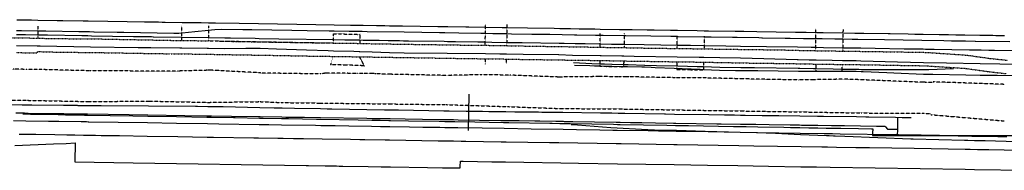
# Model space of a CAD drawing. Header units: feet. Extents: x -492 to 1399858, y 23 to 444169.
# Tile 4 of 11: x 1386545 to 1387278, y 443928 to 444040. Entities that reach past the tile are written whole.
import ezdxf

# ---------------------------------------------------------------- set-up
doc = ezdxf.new("R2010")
doc.units = ezdxf.units.FT
doc.header["$MEASUREMENT"] = 0
doc.linetypes.add('OhDOT_USTN3', pattern=[0.22, 0.165, -0.055])
doc.linetypes.add('OhDOT_USTN5', pattern=[0.11, 0.055, -0.055])
for name, color, linetype in [('PV_X_EOP', 27, 'OhDOT_USTN3'), ('PV_X_Walk', 41, 'OhDOT_USTN5'), ('RW_P_Esmt_SH', 10, 'esmtshpr'), ('RW_P_Esmt_TMP', 8, 'esmtmppr'), ('RW_X_Right_of_Way', 50, 'rowex'), ('SC_Scratch3', 7, 'Continuous'), ('UT_P_Gas', 2, 'gas'), ('UT_X_Gas_PER ENBRIDGE', 52, 'gasex'), ('UT_X_Gas_Text_PER ENBRIDGE', 56, 'Continuous'), ('UT_X_Telecom', 30, 'teleex'), ('UT_X_Water', 140, 'waterex')]:
    doc.layers.add(name, color=color, linetype=linetype)
doc.styles.add('Slanted', font='font31.shx', dxfattribs={"height": 0.1})
doc.styles.add('Straight-Normal', font='font30.shx', dxfattribs={"height": 0.1})
doc.linetypes.add('esmtmppr', pattern='A,1.95,-0.05,["TMP",Slanted,S=1,R=0,X=0,Y=-0.06],-0.35,1.95', length=4.3)
doc.linetypes.add('esmtshpr', pattern='A,1.95,-0.05,["SH",Slanted,S=1,R=0,X=0,Y=-0.06],-0.25,1.95', length=4.2)
doc.linetypes.add('gas', pattern='A,1.95,-0.05,["G",Slanted,S=1,R=0,X=0,Y=-0.06],-0.15,1.95', length=4.1)
doc.linetypes.add('gasex', pattern='A,0.15,-0.2,0.15,-0.2,0.15,-0.1,["G",Straight-Normal,S=1,R=0,X=0,Y=-0.06],-0.15,0.15,-0.2,0.15,-0.2', length=1.8)
doc.linetypes.add("GASEX-4''COEC", pattern='A,0.15,-0.2,0.15,-0.2,0.15,-0.1,["4\'\' G",Straight-Normal,S=1,R=0,X=0,Y=-0.06],-0.5,0.15,-0.2,0.15,-0.2', length=2.15)
doc.linetypes.add("GASEX-6''COEC", pattern='A,0.15,-0.2,0.15,-0.2,0.15,-0.1,["6\'\' G",Straight-Normal,S=1,R=0,X=0,Y=-0.06],-0.5,0.15,-0.2,0.15,-0.2', length=2.15)
doc.linetypes.add("GASEX-8''COEC", pattern='A,0.15,-0.2,0.15,-0.2,0.15,-0.1,["8\'\' G",Straight-Normal,S=1,R=0,X=0,Y=-0.06],-0.5,0.15,-0.2,0.15,-0.2', length=2.15)
doc.linetypes.add('rowex', pattern='A,0.75,-0.05,["Ex R/W",Straight-Normal,S=1,R=0,X=0,Y=-0.06],-0.7,0.75,-0.3,0.75,-0.3,0.75,-0.3,0.75,-0.3', length=5.7)
doc.linetypes.add('teleex', pattern='A,0.15,-0.2,0.15,-0.2,0.15,-0.1,["T",Straight-Normal,S=1,R=0,X=0,Y=-0.06],-0.25,0.15,-0.2,0.15,-0.2', length=1.9)
doc.linetypes.add('waterex', pattern='A,0.15,-0.2,0.15,-0.2,0.15,-0.1,["W",Straight-Normal,S=1,R=0,X=0,Y=-0.06],-0.25,0.15,-0.2,0.15,-0.2', length=1.9)
doc.linetypes.add("WATEREX-8''COEC", pattern='A,0.15,-0.2,0.15,-0.2,0.15,-0.1,["8\'\' W",Straight-Normal,S=1,R=0,X=0,Y=-0.06],-0.5,0.15,-0.2,0.15,-0.2', length=2.15)

msp = doc.modelspace()

# ---------------------------------------------------------------- linework, layer by layer
at = {"layer": 'PV_X_EOP', "flags": 128}
for points, elevation in [([(1387225.07, 443994.23), (1387225.07, 443993.84)], 782.09), ([(1387223.3, 443969.85), (1387223.32, 443970.71)], 782.21)]:
    msp.add_lwpolyline(points, dxfattribs=dict(at, elevation=elevation))
at = {"layer": 'PV_X_EOP'}
for points in [[(1386891.35, 444021.47, 782.91), (1386891.51, 444037.21, 783.01)], [(1386558.1, 444035.7, 782.43), (1386558.01, 444026.75, 782.39)], [(1386665.24, 444025.01, 782.58), (1386665.4, 444036.07, 782.62)], [(1386685.25, 444035.9, 782.67), (1386685.11, 444024.79, 782.66), (1386778.25, 444023.15, 783.03), (1386778.31, 444030.06, 783.08), (1386798.06, 444029.55, 783.08), (1386797.94, 444022.87, 783.04)], [(1386907.46, 444036.95, 782.95), (1386907.34, 444021.17, 782.86)], [(1386976.87, 444019.99, 782.55), (1386976.95, 444030.33, 782.64)], [(1386994.9, 444030.1, 782.56), (1386994.8, 444019.73, 782.46)], [(1387137.64, 444017.44, 782.39), (1387137.64, 444033.62, 782.58)], [(1387157.83, 444033.21, 782.55), (1387157.56, 444017.09, 782.34)], [(1387034.29, 444019.09, 782.34), (1387034.38, 444028.46, 782.37)], [(1387054.38, 444028.18, 782.38), (1387054.28, 444018.82, 782.35)], [(1386778.1, 444013.22, 782.98), (1386776.08, 444007.05, 783), (1386776.48, 444007.17, 782.98), (1386788.08, 444006.96, 783.07), (1386800.78, 444006.47, 783.05), (1386801.37, 444006.11, 783.04), (1386797.72, 444012.88, 783.07)], [(1386891.21, 444011.4, 782.86), (1386891.24, 444007.51, 782.82)], [(1386907.25, 444007.55, 782.79), (1386907.3, 444011.23, 782.82)], [(1386976.73, 444010.14, 782.45), (1386976.73, 444005.88, 782.46), (1386985.76, 444005.73, 782.35), (1386994.63, 444005.5, 782.34), (1386994.72, 444009.82, 782.36)], [(1387034.13, 444009.21, 782.27), (1387034.01, 444003.33, 782.26), (1387044.26, 444003.32, 782.43), (1387054.23, 444003.19, 782.32), (1387054.24, 444008.92, 782.34)], [(1386560.81, 444003.39, 782.59), (1386549.81, 444003.53, 782.46), (1386541.61, 444003.63, 782.5), (1386540.39, 444003.64, 782.53), (1386539.1, 444003.66, 782.56), (1386537.31, 444003.68, 782.6), (1386506.51, 444003.78, 782.53), (1386461.82, 444004.57, 782.59), (1386417.58, 444005.31, 782.64), (1386385.35, 444005.65, 782.71), (1386384.02, 444005.61, 782.72), (1386381.64, 444006.4, 782.74), (1386381.64, 444006.4, 782.74)], [(1386686.99, 444002.91, 782.62), (1386685.03, 444002.86, 782.58), (1386668, 444002.43, 782.59), (1386662.79, 444002.29, 782.61), (1386641.59, 444002.26, 782.66), (1386597.14, 444002.46, 782.63), (1386560.81, 444003.39, 782.59)], [(1386809.18, 444000.35, 783.32), (1386807.38, 444000.37, 783.24), (1386801, 444000.44, 783.22), (1386795.78, 444000.51, 783.17), (1386773.78, 444000.77, 783.15), (1386772.6, 444000.78, 783.24), (1386768.78, 444000.1, 783.19), (1386724.22, 444000.82, 782.88), (1386723.65, 444000.97, 782.82), (1386686.99, 444002.91, 782.62)], [(1387137.58, 444007.49, 782.28), (1387137.6, 444001.97, 782.23)], [(1387157.29, 444001.87, 782.18), (1387157.3, 444007.2, 782.24)], [(1386998.58, 443998.01, 782.55), (1386996.33, 443998.03, 782.51), (1386992.87, 443998.05, 782.57), (1386991.89, 443998.05, 782.58), (1386991.55, 443998.06, 782.59), (1386991.37, 443998.06, 782.59), (1386991.3, 443998.06, 782.59), (1386990.91, 443998.06, 782.6), (1386975.7, 443998.16, 782.57), (1386945.92, 443997.83, 782.91), (1386909.76, 443999.24, 783.01), (1386888.75, 443999.56, 783.13), (1386862.55, 443999.03, 783.34), (1386819.73, 443999.89, 783.42), (1386809.84, 444000.27, 783.34), (1386809.18, 444000.35, 783.32)], [(1387056.71, 443997.12, 782.43), (1387032.8, 443997.33, 782.51), (1386998.58, 443998.01, 782.55)], [(1387225.07, 443993.84, 782.21), (1387217.29, 443993.91, 782.21), (1387171.77, 443995.78, 782.3), (1387158.55, 443996.23, 782.21), (1387134.79, 443995.83, 782.29), (1387125.05, 443995.63, 782.34), (1387082.16, 443996.5, 782.4), (1387056.71, 443997.12, 782.43)], [(1387278.16, 443992.36, 781.32), (1387225.07, 443994.23, 782.09)], [(1386500.26, 443980.91, 782.42), (1386549.31, 443980.54, 782.41), (1386596.36, 443979.59, 782.47), (1386640.72, 443979.95, 782.63), (1386684.69, 443978.99, 782.75), (1386723.68, 443979.53, 782.96), (1386740.17, 443978.84, 782.94), (1386768.66, 443978.48, 783.12), (1386796.75, 443978.13, 783.11), (1386819.67, 443977.84, 783.11), (1386819.88, 443977.84, 783.11), (1386820.28, 443977.83, 783.11), (1386862.31, 443977.3, 783.12), (1386907.95, 443975.84, 783.04), (1386947.37, 443974.4, 782.85), (1386990.54, 443974.11, 782.65), (1387032.17, 443973.42, 782.5), (1387081.41, 443972.62, 782.51), (1387125.44, 443971.94, 782.45), (1387171.43, 443971.11, 782.43), (1387216.8, 443970.88, 782.45), (1387223.32, 443970.71, 782.43)], [(1387223.3, 443969.85, 782.21), (1387277.77, 443965.21, 781.36)]]:
    msp.add_polyline3d(points, dxfattribs=at)
at = {"layer": 'PV_X_Walk'}
for points in [[(1386272, 444025.13, 782.87), (1386279.63, 444025.3, 782.93), (1386287.11, 444025.49, 782.9), (1386312.04, 444026.98, 782.83), (1386329.58, 444028.68, 782.79), (1386341.81, 444029.4, 782.79), (1386362.1, 444029.82, 782.76), (1386362.09, 444030.24, 782.75), (1386369.95, 444030.38, 782.7), (1386378.04, 444030.48, 782.61), (1386378.01, 444029.62, 782.62), (1386409.02, 444029, 782.42), (1386448.06, 444028.49, 781.9), (1386495.91, 444027.7, 782.18), (1386533.97, 444027.11, 782.33), (1386542.14, 444027.1, 782.5), (1386558.01, 444026.75, 782.39), (1386565.94, 444026.55, 782.25), (1386597.54, 444026.16, 782.17), (1386605.56, 444026.14, 782.13), (1386657.02, 444025.14, 782.61), (1386665.24, 444025.01, 782.58), (1386685.11, 444024.79, 782.66)], [(1386693.31, 444024.56, 782.71), (1386732.95, 444023.86, 782.92), (1386770.17, 444023.28, 783), (1386778.25, 444023.15, 783.03), (1386797.94, 444022.87, 783.04), (1386805.65, 444022.64, 782.95), (1386845.14, 444022.06, 782.84), (1386883.59, 444021.51, 782.72), (1386891.35, 444021.47, 782.91), (1386907.34, 444021.17, 782.86), (1386915.37, 444021, 782.64), (1386950.14, 444020.46, 782.46), (1386969, 444020.16, 782.55), (1386976.87, 444019.99, 782.55), (1386994.8, 444019.73, 782.46), (1387003, 444019.52, 782.45), (1387026.37, 444019.19, 782.36), (1387034.29, 444019.09, 782.34), (1387054.28, 444018.82, 782.35), (1387062.48, 444018.66, 782.26), (1387087.65, 444018.35, 782.19), (1387113.86, 444017.98, 782.14), (1387129.64, 444017.57, 782.32), (1387137.64, 444017.44, 782.39), (1387147.67, 444017.32, 782.55), (1387157.56, 444017.09, 782.34), (1387173.24, 444016.93, 782.24), (1387219.54, 444016.2, 781.99), (1387249.38, 444014.18, 781.99), (1387267.35, 444011.68, 781.99), (1387280.28, 444010.32, 781.97)], [(1386541.97, 444016.03, 782.46), (1386549.94, 444015.91, 782.5), (1386557.75, 444015.77, 782.41), (1386557.8, 444016.84, 782.42), (1386565.65, 444016.51, 782.23), (1386597.49, 444016.09, 782.07), (1386605.4, 444016, 782.06), (1386656.93, 444015.12, 782.55), (1386664.97, 444015.07, 782.52), (1386684.96, 444014.83, 782.59), (1386693.12, 444014.62, 782.61), (1386732.88, 444013.98, 782.79), (1386770.01, 444013.28, 782.91), (1386778.1, 444013.22, 782.98), (1386797.72, 444012.88, 783.07), (1386805.5, 444012.77, 782.83), (1386844.93, 444012.14, 782.7), (1386883.66, 444011.52, 782.57), (1386891.21, 444011.4, 782.86), (1386907.3, 444011.23, 782.82), (1386915.35, 444011.03, 782.47), (1386950.24, 444010.52, 782.36), (1386968.58, 444010.27, 782.44), (1386976.73, 444010.14, 782.45), (1386994.72, 444009.82, 782.36), (1387002.62, 444009.61, 782.27), (1387010.44, 444009.58, 782.2), (1387026.07, 444009.29, 782.18), (1387034.13, 444009.21, 782.27), (1387054.24, 444008.92, 782.34), (1387062.57, 444008.75, 782.12), (1387087.42, 444008.28, 782), (1387106.15, 444008.03, 781.9), (1387114, 444007.95, 782.05), (1387129.51, 444007.63, 782.18), (1387137.58, 444007.49, 782.28), (1387157.3, 444007.2, 782.24), (1387173.05, 444007.01, 782.11), (1387218.98, 444006.22, 781.92), (1387248.63, 444004.32, 781.83), (1387265.99, 444001.93, 781.83), (1387279.65, 444000.26, 781.88)]]:
    msp.add_polyline3d(points, dxfattribs=at)
at = {"layer": 'RW_P_Esmt_SH'}
msp.add_polyline3d([(1386544.29, 443955.44, 782.2), (1386546.44, 443955.4, 782.16), (1386556.62, 443955.24, 782.19), (1386570.66, 443955.02, 782.25), (1386579.74, 443954.87, 782.24), (1386585.56, 443954.78, 782.23), (1386585.67, 443954.78, 782.23), (1386592.13, 443954.67, 782.25), (1386600.58, 443954.54, 782.33), (1386601.16, 443954.53, 782.35), (1386605.25, 443954.46, 782.39), (1386608.78, 443954.41, 782.42), (1386618.85, 443954.25, 782.4), (1386639.42, 443953.92, 782.55), (1386662.29, 443953.56, 782.61), (1386684.31, 443953.2, 782.74), (1386688.96, 443953.13, 782.75), (1386718.91, 443952.65, 782.87), (1386720.63, 443952.62, 782.85), (1386722.35, 443952.6, 782.9), (1386736.98, 443952.36, 782.92), (1386739.07, 443952.33, 782.93), (1386739.23, 443952.33, 782.93), (1386740.85, 443952.3, 782.95), (1386748.54, 443952.18, 783.21), (1386756.08, 443952.06, 783.31), (1386769.82, 443951.84, 783.38), (1386790.99, 443951.5, 783.36), (1386797.92, 443951.39, 783.29), (1386800.47, 443951.35, 783.22), (1386801.72, 443951.33, 783.2), (1386816.87, 443951.09, 783.06), (1386820.11, 443951.04, 783.06), (1386856.32, 443950.46, 783.21), (1386861.84, 443950.37, 783.21), (1386864.14, 443950.34, 783.17), (1386866.01, 443950.31, 783.12), (1386866.72, 443950.29, 782.81), (1386867.8, 443950.28, 782.38), (1386873.47, 443950.19, 780.76), (1386875.55, 443950.15, 780.66), (1386876.98, 443950.13, 780.65), (1386903.25, 443949.71, 780.11), (1386907.02, 443949.65, 780.01), (1386939.13, 443949.14, 780.02), (1386946.13, 443949.03, 779.93), (1386988.93, 443948.35, 779.42), (1386990.65, 443948.32, 779.4), (1386992.6, 443948.29, 779.42), (1387031.72, 443947.66, 779.58), (1387034.22, 443947.62, 779.57), (1387080.17, 443946.89, 779.8), (1387091.46, 443946.71, 779.86), (1387126.54, 443946.15, 779.94), (1387142.09, 443945.9, 779.86), (1387146.18, 443945.84, 779.83), (1387152.85, 443945.73, 781.46), (1387167.41, 443945.5, 781.55), (1387177.46, 443945.34, 781.38), (1387210.76, 443944.81, 781.55), (1387248.9, 443944.2, 781.93), (1387252.58, 443944.14, 782.48), (1387257.93, 443944.05, 782.46), (1387266.49, 443943.92, 782.32), (1387277.79, 443943.74, 781.83), (1387290.23, 443943.54, 781.86)], dxfattribs=at)
at = {"layer": 'RW_P_Esmt_TMP'}
msp.add_polyline3d([(1386540.85, 443946.78, 782.22), (1386569.71, 443948.05, 782.28), (1386569.86, 443948.06, 782.28), (1386579.12, 443948.47, 782.28), (1386586, 443948.77, 782.3), (1386585.77, 443934.77, 782.44), (1386629.19, 443934.08, 782.57), (1386758.06, 443932.02, 783.06), (1386759.72, 443932, 783.17), (1386772.05, 443931.8, 783.19), (1386776.47, 443931.73, 783.17), (1386780.56, 443931.67, 783.12), (1386782.51, 443931.64, 783.11), (1386785.15, 443931.59, 783.11), (1386804.05, 443931.29, 782.99), (1386813.74, 443931.14, 783.02), (1386820.89, 443931.02, 783.06), (1386848.39, 443930.58, 783.28), (1386859.47, 443930.41, 783.34), (1386867.32, 443930.28, 783.38), (1386872.25, 443930.2, 783.36), (1386872.74, 443930.2, 783.37), (1386872.75, 443931.17, 783.37), (1386872.82, 443935.2, 783.39), (1386874.83, 443935.16, 783.39), (1386896.2, 443934.82, 783.54), (1386906.42, 443934.66, 783.44), (1386920.16, 443934.44, 783.2), (1386947.61, 443934, 782.72), (1386960.89, 443933.79, 782.63), (1386989.95, 443933.33, 782.36), (1387011.03, 443932.99, 782.28), (1387032.16, 443932.65, 782.2), (1387056.95, 443932.26, 782.22), (1387079.54, 443931.9, 782.08), (1387102.44, 443931.53, 781.99), (1387126.39, 443931.15, 782.03), (1387138.11, 443930.96, 782.02), (1387148.25, 443930.8, 781.99), (1387248.73, 443929.2, 782.03), (1387255.85, 443929.09, 781.72), (1387294.76, 443928.46, 781.81)], dxfattribs=at)
at = {"layer": 'RW_X_Right_of_Way'}
for points in [[(1386542.44, 444040.48, 782.48), (1386553.42, 444040.3, 782.38), (1386558.15, 444040.23, 782.36), (1386572.39, 444040, 782.53), (1386572.76, 444039.99, 782.53), (1386574.8, 444039.96, 782.52), (1386576.72, 444039.93, 782.48), (1386591.93, 444039.69, 782.17), (1386595.5, 444039.63, 782.1), (1386610.13, 444039.4, 782.18), (1386624.62, 444039.17, 782.29), (1386637.52, 444038.96, 782.48), (1386643.17, 444038.87, 782.53), (1386646.98, 444038.81, 782.83), (1386648.08, 444038.79, 782.62), (1386650.7, 444038.75, 782.64), (1386652.82, 444038.72, 782.63), (1386665.66, 444038.51, 782.57), (1386679.68, 444038.29, 782.63), (1386685.33, 444038.2, 782.64), (1386690.47, 444038.12, 782.53), (1386708.13, 444037.83, 782.64), (1386722.46, 444037.61, 782.9), (1386765.14, 444036.93, 783.03), (1386778.8, 444036.71, 783.08), (1386791.09, 444036.51, 783.13), (1386797.67, 444036.41, 783.14), (1386800.3, 444036.36, 783.13), (1386810.3, 444036.21, 782.97), (1386816.51, 444036.11, 783.1), (1386819.93, 444036.05, 783.2), (1386821.66, 444036.02, 783.13), (1386829.71, 444035.9, 783.02), (1386856.05, 444035.48, 783.56), (1386856.12, 444035.47, 783.56), (1386857.2, 444035.46, 783.57), (1386857.41, 444035.45, 783.55), (1386863.39, 444035.36, 783.2), (1386876.86, 444035.14, 783.08), (1386877.71, 444035.13, 783.07), (1386878.1, 444035.12, 783.07), (1386879.03, 444035.11, 783.06), (1386891.62, 444034.91, 782.93), (1386903.83, 444034.71, 782.9), (1386907.47, 444034.66, 782.86), (1386922.92, 444034.41, 782.96), (1386942.7, 444034.09, 783.01), (1386946.99, 444034.02, 782.94), (1386954.83, 444033.9, 782.89), (1386961.2, 444033.8, 782.77), (1386973.05, 444033.61, 782.73), (1386977.04, 444033.55, 782.65), (1386991.44, 444033.32, 782.58), (1386994.96, 444033.26, 782.57), (1387000.77, 444033.17, 782.58), (1387011.88, 444032.99, 782.64), (1387017.08, 444032.91, 782.66), (1387029.22, 444032.71, 782.45), (1387034.55, 444032.63, 782.34), (1387049.08, 444032.4, 782.37), (1387054.43, 444032.31, 782.38), (1387057.71, 444032.26, 782.42), (1387077.5, 444031.94, 782.37), (1387081.42, 444031.88, 782.34), (1387083.88, 444031.84, 782.39), (1387093.54, 444031.69, 782.33), (1387122.32, 444031.23, 782.27), (1387122.94, 444031.22, 782.27), (1387123.28, 444031.21, 782.27), (1387124.1, 444031.2, 782.28), (1387124.61, 444031.19, 782.29), (1387125.16, 444031.18, 782.29), (1387126.47, 444031.16, 782.31), (1387127.4, 444031.15, 782.31), (1387130.41, 444031.1, 782.32), (1387137.96, 444030.98, 782.42), (1387143.09, 444030.9, 782.41), (1387157.63, 444030.66, 782.48), (1387166.63, 444030.52, 782.46), (1387171.44, 444030.44, 782.43), (1387173.29, 444030.42, 782.43), (1387191.56, 444030.12, 782.36), (1387192.9, 444030.1, 782.35), (1387206.26, 444029.89, 781.82), (1387211.34, 444029.81, 781.73), (1387217.41, 444029.71, 782.2), (1387229.38, 444029.52, 782.38), (1387235.12, 444029.43, 782.43), (1387236.3, 444029.41, 782.4), (1387241.89, 444029.32, 782.38), (1387246.99, 444029.24, 782.44), (1387248.67, 444029.21, 782.48), (1387259.75, 444029.04, 782.28), (1387261.59, 444029.01, 782.31), (1387265.22, 444028.95, 782.38), (1387269.34, 444028.88, 782.41), (1387271.67, 444028.85, 782.44), (1387273.33, 444028.82, 782.44), (1387278.05, 444028.74, 782.43)], [(1386540, 443965.51, 782.5), (1386549.06, 443965.36, 782.19), (1386566.14, 443965.09, 782.22), (1386568.95, 443965.05, 782.24), (1386572.68, 443964.99, 782.23), (1386573.77, 443964.97, 782.22), (1386590.41, 443964.7, 782.26), (1386590.52, 443964.7, 782.26), (1386592.46, 443964.67, 782.28), (1386592.82, 443964.66, 782.29), (1386593.17, 443964.66, 782.29), (1386594.24, 443964.64, 782.31), (1386595.49, 443964.62, 782.32), (1386596.14, 443964.61, 782.32), (1386639.84, 443963.91, 782.65), (1386661.28, 443963.57, 782.7), (1386684.38, 443963.2, 782.74), (1386692.81, 443963.07, 782.76), (1386722.89, 443962.59, 782.87), (1386730.12, 443962.47, 782.93), (1386739.52, 443962.32, 783.06), (1386739.54, 443962.32, 783.06), (1386739.63, 443962.32, 783.06), (1386764.83, 443961.92, 783.4), (1386768.95, 443961.86, 783.42), (1386775.29, 443961.75, 783.42), (1386779.49, 443961.69, 783.37), (1386789.77, 443961.52, 783.2), (1386806.74, 443961.25, 783.2), (1386813.23, 443961.15, 783.21), (1386820.13, 443961.04, 783.15), (1386820.22, 443961.04, 783.18), (1386834.94, 443960.8, 783.24), (1386844.98, 443960.64, 783.25), (1386855.16, 443960.48, 783.25), (1386857.6, 443960.44, 783.28), (1386861.2, 443960.38, 783.26), (1386863.62, 443960.35, 783.1), (1386866.03, 443960.31, 783.03), (1386871.04, 443960.23, 781.16), (1386889.11, 443959.94, 781.01), (1386905.53, 443959.68, 780.79), (1386925.66, 443959.36, 780.79), (1386949.47, 443958.98, 780.79), (1386959.29, 443958.82, 780.9), (1386976.68, 443958.54, 780.88), (1386986.41, 443958.39, 781.03), (1386989.63, 443958.34, 780.65), (1387012.57, 443957.97, 781), (1387020.42, 443957.84, 780.95), (1387033.66, 443957.63, 780.45), (1387057.5, 443957.25, 780.5), (1387081.25, 443956.87, 780.58), (1387093.26, 443956.68, 780.99), (1387094.12, 443956.67, 780.97), (1387126.01, 443956.16, 780.08), (1387143.73, 443955.88, 779.82), (1387149.99, 443955.78, 780.47), (1387155.79, 443955.68, 781.39), (1387196.17, 443955.04, 781.1), (1387198.29, 443955.01, 781.11), (1387199.13, 443954.99, 781.1), (1387202.28, 443954.94, 781.18), (1387215.93, 443954.73, 781.47), (1387243.43, 443954.29, 781.83), (1387248.74, 443954.2, 781.73), (1387253.96, 443954.12, 781.65), (1387254.18, 443954.12, 781.64), (1387257.44, 443954.06, 782.13), (1387273.35, 443953.81, 782.05), (1387279.39, 443953.71, 781.95)]]:
    msp.add_polyline3d(points, dxfattribs=at)
at = {"layer": 'SC_Scratch3', "elevation": 782.65, "flags": 128}
msp.add_lwpolyline([(1386878.88, 443958.1), (1386879.31, 443985.1)], dxfattribs=at)
at = {"layer": 'UT_P_Gas', "linetype": "GASEX-4''COEC"}
msp.add_polyline3d([(1386542.32, 444032.51, 779.43), (1386545.83, 444032.45, 779.42), (1386558.05, 444032.25, 779.4), (1386558.07, 444032.25, 779.35), (1386561.12, 444032.2, 779.3), (1386564.17, 444032.15, 779.29), (1386588.63, 444031.74, 779.23), (1386590.05, 444031.72, 779.23), (1386596.69, 444031.61, 779.2), (1386599.84, 444031.56, 779.18), (1386599.96, 444031.55, 779.22), (1386617.23, 444031.27, 779.23), (1386622.17, 444031.18, 779.26), (1386659.5, 444030.56, 779.61), (1386661.16, 444030.54, 779.61), (1386663.21, 444030.5, 779.61), (1386665.32, 444030.71, 779.6), (1386665.42, 444030.72, 779.57), (1386665.49, 444030.72, 779.55), (1386675.15, 444031.66, 779.61), (1386685.21, 444032.63, 779.64), (1386685.25, 444032.63, 779.62), (1386687.41, 444032.84, 779.65), (1386689.86, 444033.08, 779.68), (1386694.6, 444033.54, 779.71), (1386710.88, 444033.28, 779.8), (1386717.43, 444033.17, 779.84), (1386747.22, 444032.7, 780.02), (1386758.64, 444032.51, 780.02), (1386775.02, 444032.25, 780.05), (1386778.43, 444032.2, 780.08), (1386778.71, 444032.19, 780.04), (1386790.1, 444032.01, 780.09), (1386797.57, 444031.89, 780.11), (1386797.87, 444031.89, 780.1), (1386799.66, 444031.86, 780.09), (1386803.42, 444031.8, 780), (1386830.98, 444031.36, 779.92), (1386857.17, 444030.94, 779.95), (1386861.25, 444030.88, 779.94), (1386871.62, 444030.71, 779.94), (1386888.1, 444030.45, 779.89), (1386891.44, 444030.4, 779.97), (1386891.64, 444030.39, 779.88), (1386897.05, 444030.31, 779.87), (1386907.41, 444030.14, 779.91), (1386907.46, 444030.14, 779.75), (1386910.9, 444030.09, 779.8), (1386926.03, 444029.84, 779.72), (1386935.56, 444029.69, 779.69), (1386939.45, 444029.63, 779.64), (1386957.7, 444029.34, 779.57), (1386959.44, 444029.31, 779.57), (1386973.56, 444029.09, 779.62), (1386975.94, 444029.05, 779.63), (1386976.97, 444029.03, 779.61), (1386977, 444029.03, 779.6), (1386979.27, 444029, 779.6), (1386994.91, 444028.75, 779.52), (1386996.01, 444028.73, 779.52), (1387014.76, 444028.43, 779.43), (1387029.46, 444028.19, 779.38), (1387034.09, 444028.12, 779.37), (1387034.38, 444028.12, 779.37), (1387034.48, 444028.11, 779.32), (1387035, 444028.11, 779.32), (1387054.38, 444027.8, 779.38), (1387054.71, 444027.79, 779.38), (1387054.8, 444027.79, 779.35), (1387059.57, 444027.71, 779.33), (1387075.58, 444027.46, 779.29), (1387078.86, 444027.41, 779.28), (1387095.22, 444027.15, 779.32), (1387097.41, 444027.11, 779.3), (1387097.77, 444027.11, 779.31), (1387114.71, 444026.83, 779.27), (1387115.99, 444026.81, 779.28), (1387116.72, 444026.8, 779.28), (1387118.55, 444026.77, 779.3), (1387128.43, 444026.62, 779.41), (1387129.3, 444026.6, 779.42), (1387130.14, 444026.59, 779.42), (1387131.75, 444026.56, 779.43), (1387134.1, 444026.53, 779.47), (1387137.64, 444026.47, 779.5), (1387137.84, 444026.47, 779.46), (1387137.95, 444026.46, 779.41), (1387142.28, 444026.4, 779.49), (1387151.79, 444026.24, 779.38), (1387157.61, 444026.15, 779.41), (1387157.67, 444026.15, 779.42), (1387157.71, 444026.15, 779.46), (1387164.62, 444026.04, 779.41), (1387165.07, 444026.03, 779.39), (1387168.96, 444025.97, 779.4), (1387188.82, 444025.65, 779.01), (1387216.56, 444025.21, 778.86), (1387233.01, 444024.95, 778.85), (1387238.59, 444024.86, 778.91), (1387249.04, 444024.69, 778.9), (1387256.33, 444024.58, 778.87), (1387256.42, 444024.57, 779.17), (1387282.06, 444024.17, 779.58)], dxfattribs=at)
at = {"layer": 'UT_P_Gas', "linetype": "GASEX-8''COEC"}
msp.add_polyline3d([(1386541.8, 443971.18, 778.52), (1386547.66, 443971.09, 778.28), (1386548.1, 443971.09, 778.28), (1386549.11, 443971.07, 778.23), (1386550.8, 443971.05, 778.24), (1386573.36, 443970.7, 778.36), (1386577.55, 443970.63, 778.38), (1386588.99, 443970.46, 778.24), (1386589.24, 443970.45, 778.25), (1386590.28, 443970.44, 778.26), (1386591.64, 443970.42, 778.26), (1386592.9, 443970.4, 778.26), (1386593.44, 443970.39, 778.27), (1386594.38, 443970.37, 778.3), (1386594.49, 443970.37, 778.31), (1386595.03, 443970.36, 778.34), (1386595.19, 443970.36, 778.35), (1386626.05, 443969.88, 778.6), (1386640.14, 443969.67, 778.65), (1386667.57, 443969.24, 778.71), (1386683.94, 443968.99, 778.74), (1386687.53, 443968.93, 778.81), (1386702.3, 443968.71, 778.88), (1386722.5, 443968.4, 778.85), (1386723.32, 443968.38, 778.85), (1386723.6, 443968.38, 778.85), (1386739.75, 443968.13, 779.02), (1386742.76, 443968.08, 779.29), (1386744.4, 443968.06, 779.36), (1386756.8, 443967.87, 779.4), (1386768.58, 443967.68, 779.4), (1386803.12, 443967.15, 779.23), (1386807.02, 443967.09, 779.24), (1386807.73, 443967.08, 779.25), (1386808.3, 443967.07, 779.23), (1386813.61, 443966.99, 779.22), (1386820.18, 443966.89, 779.19), (1386820.62, 443966.88, 779.18), (1386831.81, 443966.71, 779.22), (1386857.64, 443966.31, 779.21), (1386861.25, 443966.25, 779.25), (1386866.08, 443966.18, 779.17), (1386867.6, 443966.16, 779.12), (1386871.14, 443966.1, 779.05), (1386902.89, 443965.61, 778.46), (1386905.69, 443965.57, 778.49), (1386916.72, 443965.4, 778.5), (1386928.24, 443965.22, 778.44), (1386931.91, 443965.16, 778.43), (1386943.91, 443964.98, 778.24), (1386949.44, 443964.89, 778.34), (1386950.13, 443964.88, 778.34), (1386953.05, 443964.84, 778.38), (1386953.53, 443964.83, 778.36), (1386956.58, 443964.78, 778.34), (1386988.96, 443964.28, 778.3), (1386990.42, 443964.26, 778.3), (1386991.77, 443964.24, 778.29), (1386999.53, 443964.12, 778.3), (1387005.55, 443964.03, 778.32), (1387005.94, 443964.02, 778.32), (1387007.89, 443963.99, 778.31), (1387018.22, 443963.83, 778.13), (1387031.46, 443963.63, 777.98), (1387033.25, 443963.6, 778.06), (1387063.9, 443963.12, 778.05), (1387067.07, 443963.08, 778.06), (1387081.51, 443962.85, 778.05), (1387091.47, 443962.7, 778.03), (1387092.35, 443962.69, 778.02), (1387092.81, 443962.68, 778.01), (1387102.9, 443962.52, 778), (1387118.36, 443962.28, 777.96), (1387122.85, 443962.21, 777.9), (1387125.11, 443962.18, 777.9), (1387125.53, 443962.17, 777.82), (1387127.01, 443962.15, 777.8), (1387128.48, 443962.13, 777.95), (1387139.08, 443961.96, 778.03), (1387149.15, 443961.81, 778.03), (1387158.8, 443961.66, 777.96), (1387182.65, 443961.29, 777.8), (1387186.96, 443961.22, 777.76), (1387189.06, 443961.19, 777.72), (1387189.39, 443960.85, 777.72), (1387191.03, 443959.16, 777.59), (1387191.86, 443959.15, 777.58), (1387198.34, 443959.05, 777.66)], dxfattribs=at)
at = {"layer": 'UT_X_Gas_PER ENBRIDGE', "linetype": "GASEX-4''COEC"}
for points in [[(1386546.85, 443970.39, 778.82), (1386546.95, 443970.39, 778.82), (1386549.1, 443970.35, 778.73), (1386552.76, 443970.29, 778.73), (1386573.18, 443969.93, 778.84), (1386578.62, 443969.83, 778.87), (1386589.19, 443969.65, 778.75), (1386589.42, 443969.64, 778.75), (1386590.59, 443969.62, 778.76), (1386591.81, 443969.6, 778.77), (1386592.94, 443969.58, 778.77), (1386593.62, 443969.57, 778.78), (1386594.39, 443969.56, 778.8), (1386594.46, 443969.56, 778.81), (1386594.69, 443969.55, 778.82), (1386594.77, 443969.55, 778.82), (1386594.92, 443969.55, 778.83), (1386595.09, 443969.55, 778.84), (1386628.89, 443968.95, 779.11), (1386640.09, 443968.76, 779.15), (1386661.45, 443968.38, 779.2), (1386683.99, 443967.99, 779.24), (1386687.1, 443967.93, 779.3), (1386703.91, 443967.64, 779.38), (1386704.99, 443967.62, 779.38), (1386723.24, 443967.3, 779.35), (1386724.4, 443967.28, 779.36), (1386725.97, 443967.25, 779.38), (1386739.7, 443967.01, 779.53), (1386742.12, 443966.97, 779.75), (1386744.85, 443966.92, 779.85), (1386765.76, 443966.56, 779.93), (1386768.58, 443966.51, 779.93), (1386796.58, 443966.02, 779.79), (1386806.75, 443965.84, 779.74), (1386807.93, 443965.82, 779.72), (1386808.06, 443965.81, 779.72), (1386812.97, 443965.73, 779.71), (1386819.54, 443965.61, 779.69), (1386820.15, 443965.6, 779.69), (1386820.68, 443965.59, 779.68), (1386834.28, 443965.35, 779.73), (1386857.07, 443964.96, 779.72), (1386861.12, 443964.88, 779.76), (1386862.48, 443964.86, 779.74), (1386865.21, 443964.81, 779.65), (1386868.26, 443964.76, 779.56), (1386868.7, 443964.75, 779.39), (1386883.57, 443964.49, 779.26), (1386904.84, 443964.12, 778.87), (1386905.68, 443964.1, 778.87), (1386908.94, 443964.05, 778.87), (1386939.57, 443963.51, 778.71), (1386941.3, 443963.48, 778.71), (1386946.89, 443963.38, 778.62), (1386949.44, 443963.34, 778.66), (1386949.76, 443963.33, 778.66), (1386951.46, 443963.3, 778.69), (1386951.54, 443963.3, 778.69), (1386954.69, 443963.24, 778.79), (1386986.86, 443962.68, 778.75), (1386989.74, 443962.63, 778.74), (1386989.81, 443962.63, 778.74), (1386989.87, 443962.63, 778.74), (1386990.81, 443962.61, 778.74), (1386991.83, 443962.59, 778.73), (1387026.65, 443961.98, 778.44), (1387033.02, 443961.87, 778.36), (1387033.56, 443961.86, 778.39), (1387042.61, 443961.7, 778.39), (1387076.29, 443961.11, 778.42), (1387081.49, 443961.02, 778.42), (1387085.8, 443960.95, 778.41), (1387094.29, 443960.8, 778.39), (1387113.75, 443960.46, 778.1), (1387118.63, 443960.37, 778.11), (1387124.7, 443960.27, 777.95), (1387125.68, 443960.25, 777.76), (1387132.39, 443960.13, 777.66), (1387139.13, 443960.01, 778.36), (1387145.15, 443959.91, 778.4), (1387150.82, 443959.81, 778.4), (1387156.2, 443959.71, 778.36), (1387169.3, 443959.48, 778.27), (1387178.93, 443959.32, 778.19)], [(1387178.93, 443959.32, 778.19), (1387179.93, 443959.3, 778.18), (1387179.92, 443958.58, 778.13), (1387179.91, 443957.84, 778.31), (1387179.9, 443957.69, 778.36), (1387179.88, 443956.01, 777.86), (1387179.85, 443954.49, 777.55), (1387179.85, 443954.3, 777.56), (1387196.07, 443954.32, 777.64), (1387201.37, 443954.33, 777.55), (1387213.64, 443954.34, 777.9), (1387213.78, 443954.34, 777.91), (1387243.36, 443954.38, 778.34), (1387248.76, 443954.39, 778.24), (1387254.23, 443954.39, 778.17), (1387254.46, 443954.4, 778.15), (1387257.61, 443954.4, 778.61), (1387274.32, 443954.42, 778.52), (1387277.92, 443954.42, 778.46), (1387282.01, 443954.43, 778.36), (1387284.26, 443954.43, 778.37), (1387296.04, 443954.45, 778.25)]]:
    msp.add_polyline3d(points, dxfattribs=at)
at = {"layer": 'UT_X_Gas_Text_PER ENBRIDGE', "linetype": "GASEX-6''COEC"}
msp.add_polyline3d([(1386508.91, 443977.71, 779.46), (1386546.53, 443977.24, 779.45), (1386549.23, 443977.2, 779.34), (1386553.6, 443977.15, 779.37), (1386577.21, 443976.86, 779.3), (1386579.23, 443976.84, 779.29), (1386586.84, 443976.79, 779.23), (1386587.44, 443976.79, 779.23), (1386587.89, 443976.78, 779.23), (1386588.34, 443976.78, 779.23), (1386592.23, 443976.75, 779.31), (1386592.69, 443976.75, 779.32), (1386594.69, 443976.74, 779.37), (1386595.7, 443976.73, 779.41), (1386596, 443976.73, 779.43), (1386605.29, 443976.67, 779.51), (1386640.52, 443976.42, 779.63), (1386675.47, 443976.19, 779.73), (1386677.14, 443976.17, 779.73), (1386684.63, 443976.02, 779.75), (1386696.12, 443975.8, 779.78), (1386723.54, 443975.25, 779.92), (1386734.14, 443975.04, 779.91), (1386740.01, 443974.92, 779.97), (1386749.37, 443974.73, 780.1), (1386768.63, 443974.35, 780.22), (1386773.61, 443974.25, 780.14), (1386777.04, 443974.18, 780.14), (1386816.31, 443973.54, 780.14), (1386819.98, 443973.48, 780.14), (1386826.7, 443973.37, 780.15), (1386860.41, 443972.81, 780.16), (1386861.88, 443972.79, 780.17), (1386864.39, 443972.75, 780.13), (1386877.09, 443972.54, 780.07), (1386888.57, 443972.39, 780.01), (1386889.39, 443972.38, 779.99), (1386894.13, 443972.32, 779.91), (1386896.35, 443972.29, 779.93), (1386906.69, 443972.15, 779.9), (1386913.27, 443972.07, 779.86), (1386927.63, 443971.88, 779.79), (1386931.07, 443971.84, 779.75), (1386933.44, 443971.81, 779.79), (1386948.21, 443971.62, 779.77), (1386949.17, 443971.6, 779.71), (1386977.08, 443971.24, 779.59), (1386982.44, 443971.15, 779.57), (1386985.75, 443971.1, 779.56), (1386990.34, 443971.02, 779.54), (1386995.38, 443970.94, 779.55), (1387024.95, 443970.46, 779.42), (1387025.14, 443970.45, 779.41), (1387025.39, 443970.45, 779.41), (1387025.55, 443970.45, 779.42), (1387032.39, 443970.33, 779.45), (1387057.85, 443969.92, 779.45), (1387069.43, 443969.73, 779.33), (1387077.06, 443969.6, 779.36), (1387081.46, 443969.54, 779.38), (1387084.85, 443969.5, 779.35), (1387097.58, 443969.33, 779.22), (1387101.13, 443969.29, 779.21), (1387109.95, 443969.17, 779.25), (1387125.54, 443968.97, 779.31), (1387138.74, 443968.8, 779.44), (1387142.88, 443968.74, 779.48), (1387143.37, 443968.74, 779.48), (1387167.83, 443968.42, 779.3), (1387174.73, 443968.33, 779.41), (1387174.85, 443968.32, 779.21), (1387177.04, 443968.3, 779.2), (1387196.85, 443967.92, 779.1), (1387201.79, 443967.83, 779.1), (1387207.96, 443967.72, 779.25), (1387208.5, 443967.71, 779.26)], dxfattribs=at)
at = {"layer": 'UT_X_Gas_Text_PER ENBRIDGE', "linetype": "GASEX-8''COEC"}
msp.add_polyline3d([(1387198.5, 443967.89, 779.1), (1387198.5, 443967.72, 779.08), (1387198.48, 443966.66, 779), (1387198.39, 443961.63, 778.75), (1387198.34, 443959.47, 778.55), (1387198.32, 443958.23, 778.86), (1387198.32, 443957.97, 778.94), (1387198.26, 443955.11, 778.1), (1387198.26, 443955, 778.11), (1387198.26, 443954.86, 778.11), (1387199.64, 443954.84, 778.09), (1387206.44, 443954.73, 778.26), (1387215.09, 443954.59, 778.45), (1387243.54, 443954.13, 778.82), (1387248.72, 443954.05, 778.72), (1387253.81, 443953.96, 778.65), (1387254.02, 443953.96, 778.63), (1387257.37, 443953.91, 779.13), (1387273.1, 443953.65, 779.05), (1387279.74, 443953.54, 778.95)], dxfattribs=at)
at = {"layer": 'UT_X_Telecom'}
for points in [[(1386957.15, 444008.54, 779.49), (1386970.62, 444007.99, 779.33), (1386976.92, 444007.73, 779.37), (1386980.15, 444007.6, 779.39), (1386985.52, 444007.43, 779.41), (1386985.58, 444007.43, 779.41), (1386985.71, 444007.43, 779.41), (1386985.76, 444007.42, 779.41), (1386994.12, 444007.16, 779.33), (1386996.4, 444007.09, 779.36), (1386997.88, 444007.04, 779.34), (1387010.08, 444006.72, 779.17), (1387010.14, 444006.72, 779.17), (1387018.95, 444006.48, 779.21), (1387034.58, 444006.07, 779.21), (1387034.7, 444006.06, 779.22), (1387049.27, 444005.68, 779.26), (1387053.72, 444005.56, 779.26), (1387065.95, 444005.23, 779.21), (1387081.72, 444005.02, 779.11), (1387086.36, 444004.95, 779), (1387092.01, 444004.88, 779.01), (1387124.49, 444004.43, 779.23), (1387125.71, 444004.42, 779.22), (1387135.78, 444004.22, 779.15), (1387136.47, 444004.21, 779.15), (1387137.65, 444004.19, 779.25), (1387150.53, 444003.94, 779.15), (1387157.08, 444003.81, 779.12), (1387167.64, 444003.61, 779.09), (1387167.73, 444003.61, 779.09), (1387169.59, 444003.57, 779.08), (1387171.47, 444003.56, 779.07), (1387190.33, 444003.47, 779.13), (1387191.28, 444003.46, 779.13), (1387217.41, 444003.33, 778.76), (1387221.67, 444003.51, 778.65), (1387240.07, 444004.28, 778.89)], [(1386957.85, 444006.66, 779.51), (1386969.26, 444006.35, 779.32), (1386972.66, 444006.26, 779.35), (1386976.93, 444006.14, 779.38), (1386982.06, 444006.01, 779.41), (1386985.65, 444005.91, 779.41), (1386991.88, 444005.76, 779.36), (1386994.11, 444005.71, 779.34), (1386997.24, 444005.64, 779.38), (1387007.95, 444005.38, 779.23), (1387010.08, 444005.33, 779.16), (1387014.9, 444005.13, 779.24), (1387017.92, 444005, 779.24), (1387031.94, 444004.4, 779.23), (1387034.72, 444004.28, 779.23), (1387037.13, 444004.18, 779.24), (1387037.92, 444004.14, 779.24), (1387051.31, 444003.57, 779.3), (1387054.01, 444003.45, 779.29), (1387065.76, 444002.95, 779.06), (1387077.63, 444002.81, 779.15), (1387081.85, 444002.77, 779.16), (1387086.03, 444002.72, 779.07), (1387094.42, 444002.62, 779.06), (1387124.59, 444002.28, 779.28), (1387126.09, 444002.27, 779.27), (1387136.58, 444002.15, 779.24), (1387136.95, 444002.15, 779.19), (1387137.6, 444002.15, 779.24), (1387156.03, 444002.11, 779.11), (1387156.99, 444002.11, 779.1), (1387158.82, 444002.1, 779.1), (1387167.54, 444002.09, 779.08), (1387171.27, 444001.94, 779.1), (1387171.62, 444001.92, 779.1), (1387172.87, 444001.87, 779.1), (1387190.43, 444001.16, 778.94), (1387195.66, 444000.94, 778.85), (1387217.74, 444000.04, 778.71), (1387224.43, 443999.93, 778.29), (1387224.83, 443999.93, 778.3), (1387249.22, 443999.51, 779.03), (1387259.91, 443999.34, 778.91), (1387272.51, 443999.15, 778.97), (1387285.97, 443998.95, 778.95)], [(1386955.27, 443962.52, 779.1), (1386960.1, 443962.16, 779.08), (1386984.88, 443960.3, 778.39), (1386989.69, 443960.06, 778.3), (1387007.75, 443959.16, 777.96), (1387017.33, 443958.68, 777.81), (1387033.67, 443958.23, 777.68), (1387055.13, 443957.64, 777.63), (1387081.25, 443956.92, 777.6), (1387093.64, 443956.58, 777.5), (1387107.5, 443955.99, 777.3), (1387126.08, 443955.19, 776.8), (1387145.61, 443954.36, 776.36), (1387147.4, 443954.29, 776.38), (1387150.73, 443954.15, 778.02), (1387152.04, 443954.09, 778.75), (1387159.2, 443953.79, 778.72), (1387208.42, 443951.83, 778.53), (1387210, 443951.77, 778.53), (1387248.35, 443950.87, 778.55), (1387250.77, 443950.81, 778.51), (1387250.87, 443950.81, 778.5), (1387255.79, 443950.7, 779.25), (1387263.76, 443950.51, 779.32), (1387287.12, 443949.96, 778.88)]]:
    msp.add_polyline3d(points, dxfattribs=at)
at = {"layer": 'UT_X_Water', "linetype": "WATEREX-8''COEC"}
msp.add_polyline3d([(1386542.3, 444029.48, 776.74), (1386549.02, 444029.37, 776.73), (1386558.01, 444029.23, 776.64), (1386565.18, 444029.11, 776.73), (1386590.9, 444028.7, 776.43), (1386595.31, 444028.63, 776.34), (1386598.06, 444028.59, 776.36), (1386629.38, 444028.09, 776.61), (1386638.23, 444027.95, 776.73), (1386642.79, 444027.88, 776.72), (1386643.97, 444027.86, 776.82), (1386644.22, 444027.85, 776.74), (1386665.08, 444027.52, 776.89), (1386665.43, 444027.51, 776.89), (1386665.55, 444027.51, 776.89), (1386685.15, 444027.2, 776.93), (1386685.39, 444027.2, 776.93), (1386697.42, 444027, 776.75), (1386700.5, 444026.96, 776.76), (1386701.64, 444026.94, 776.74), (1386719.96, 444026.64, 777.06), (1386722.88, 444026.6, 777.1), (1386737.52, 444026.36, 777.18), (1386778.57, 444025.71, 777.33), (1386786.66, 444025.58, 777.35), (1386797.46, 444025.41, 777.37), (1386800.33, 444025.36, 777.33), (1386803.35, 444025.31, 777.26), (1386812.42, 444025.17, 777.24), (1386819.02, 444025.06, 777.56), (1386825.25, 444024.97, 777.35), (1386827.41, 444024.93, 777.29), (1386830.45, 444024.88, 777.16), (1386830.93, 444024.87, 777.16), (1386832.51, 444024.85, 777.19), (1386834.17, 444024.82, 777.18), (1386860.72, 444024.4, 777.35), (1386863.28, 444024.36, 777.2), (1386869.23, 444024.26, 777.14), (1386885.87, 444024, 777.08), (1386891.58, 444023.91, 777.08), (1386896.14, 444023.83, 777.1), (1386907.4, 444023.65, 776.97), (1386918.87, 444023.47, 776.93), (1386946.48, 444023.03, 777.01), (1386950.13, 444022.97, 776.92), (1386958.29, 444022.84, 776.76), (1386965.76, 444022.72, 776.74), (1386977.03, 444022.54, 776.84), (1386985.4, 444022.41, 776.83), (1386994.46, 444022.27, 776.78), (1386994.86, 444022.26, 776.78), (1387009.64, 444022.02, 776.86), (1387022.24, 444021.82, 776.84), (1387034.37, 444021.63, 776.64), (1387044.19, 444021.47, 776.65), (1387054.28, 444021.31, 776.67), (1387070.51, 444021.05, 776.6), (1387081.44, 444020.88, 776.54), (1387100.83, 444020.57, 776.52), (1387124, 444020.2, 776.55), (1387134.19, 444020.04, 776.69), (1387137.88, 444019.98, 776.7), (1387143.19, 444019.89, 776.69), (1387157.54, 444019.67, 776.65), (1387161.16, 444019.61, 776.5), (1387169.24, 444019.48, 776.4), (1387171.16, 444019.45, 776.58), (1387181.75, 444019.28, 776.54), (1387203.44, 444018.93, 776.48), (1387212.19, 444018.79, 776.64), (1387216.71, 444018.72, 776.55), (1387217.6, 444018.71, 776.62), (1387219.36, 444018.68, 776.65), (1387220.21, 444018.67, 776.66), (1387225.75, 444018.58, 776.48), (1387252.04, 444018.16, 776.42), (1387254.28, 444018.12, 776.45), (1387260.68, 444018.02, 776.59), (1387266.34, 444017.93, 776.48), (1387270.75, 444017.86, 776.46), (1387288.57, 444017.57, 776.47)], dxfattribs=at)
at = {"layer": 'UT_X_Water'}
msp.add_polyline3d([(1386542.21, 444021.19, 777.33), (1386557.66, 444020.97, 777.29), (1386557.89, 444020.96, 777.27), (1386558.16, 444020.96, 777.28), (1386559.89, 444020.94, 777.26), (1386597.41, 444020.39, 777.13), (1386632.91, 444019.87, 777.25), (1386642.27, 444019.77, 777.22), (1386663.8, 444019.53, 777.49), (1386665.25, 444019.52, 777.48), (1386684.28, 444019.31, 777.51), (1386684.97, 444019.3, 777.51), (1386685.12, 444019.3, 777.44), (1386697.38, 444019.17, 777.46), (1386712.91, 444019.19, 777.5), (1386713.08, 444019.19, 777.5), (1386723.48, 444019.21, 777.64), (1386723.62, 444019.2, 777.64), (1386735.91, 444018.81, 777.71), (1386758.2, 444018.1, 777.82), (1386774.33, 444017.58, 777.92), (1386778.31, 444017.45, 777.94), (1386793.58, 444016.96, 777.99), (1386797.39, 444016.84, 778.01), (1386797.92, 444016.82, 777.91), (1386807.17, 444016.53, 777.79), (1386820.08, 444016.19, 777.85), (1386830.89, 444015.91, 777.68), (1386863.07, 444015.57, 777.67), (1386891.41, 444015.24, 777.52), (1386902.17, 444015.11, 777.56), (1386907.26, 444015.05, 777.55), (1386919.59, 444014.91, 777.51), (1386945.96, 444014.6, 777.42), (1386946.1, 444014.6, 777.44), (1386956.45, 444014.11, 777.23), (1386976.9, 444013.83, 777.32), (1386977.77, 444013.82, 777.32), (1386993.15, 444013.6, 777.37), (1386994.02, 444013.59, 777.35), (1386994.67, 444013.58, 777.31), (1387002.16, 444013.48, 777.09), (1387034.26, 444012.95, 777.15), (1387034.32, 444012.95, 777.16), (1387050.58, 444012.69, 777.28), (1387054.13, 444012.63, 777.28), (1387066.12, 444012.44, 777.15), (1387081.42, 444012.01, 777.13), (1387098.92, 444011.52, 777.13), (1387123.58, 444010.84, 777.2), (1387124.42, 444010.82, 777.17), (1387132.54, 444010.67, 777.2), (1387137.72, 444010.58, 777.25), (1387149.84, 444010.35, 777.23), (1387157.35, 444010.21, 777.2), (1387167.71, 444010.02, 777.07), (1387170.98, 444009.93, 777.05), (1387198.42, 444009.14, 776.97), (1387217.65, 444008.58, 776.98), (1387234.96, 444008.29, 776.93), (1387259.95, 444007.86, 776.87), (1387274.72, 444007.61, 776.86), (1387299.44, 444007.19, 776.87)], dxfattribs=at)

doc.saveas('drawing.dxf')
